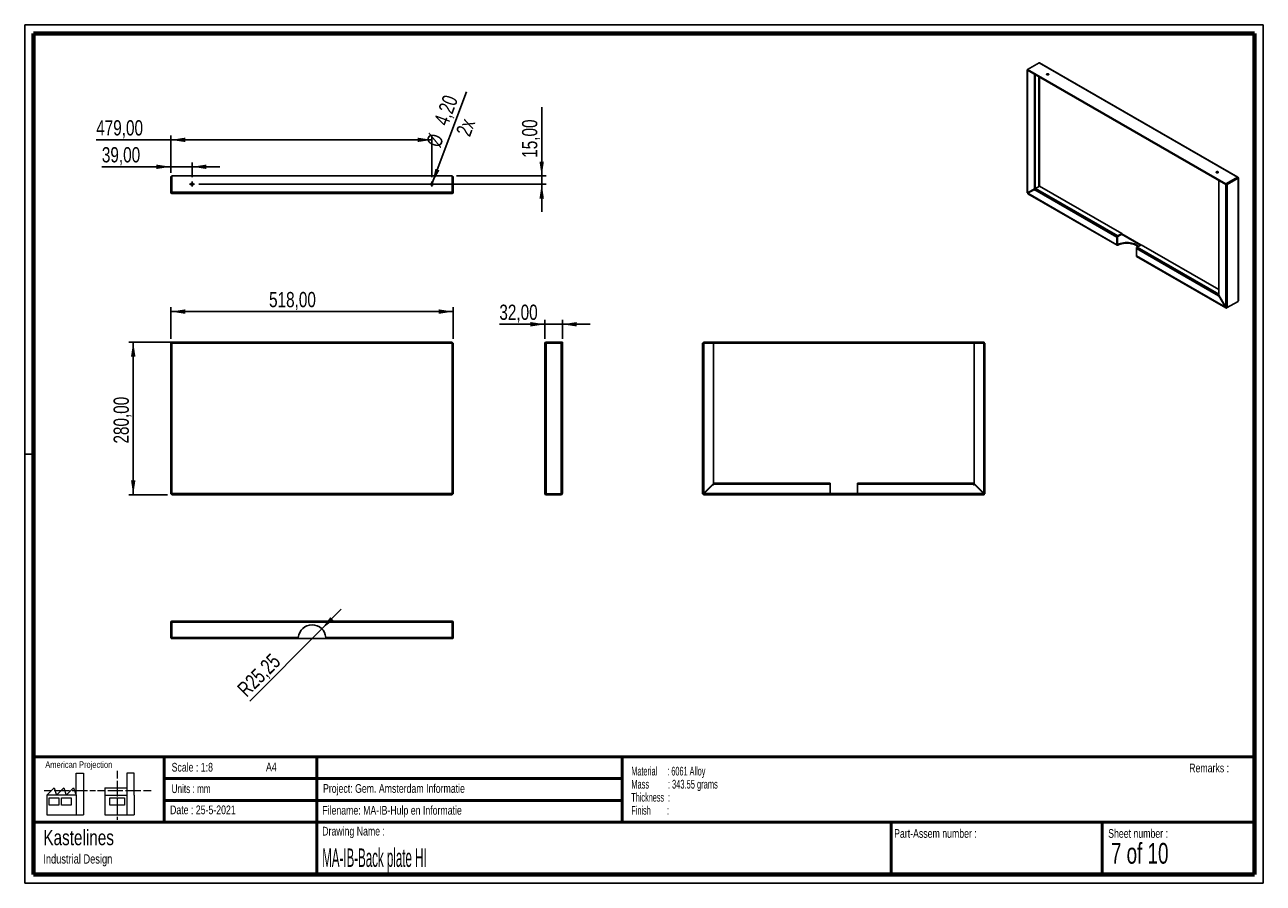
# Paper-space layout 'Sheet6' of a CAD drawing. Header units: millimetres. Extents: x 7 to 291, y 7 to 204.
import ezdxf

# ---------------------------------------------------------------- set-up
doc = ezdxf.new("R2010")
doc.units = ezdxf.units.MM
for name, color, linetype in [('BORDERS', 7, 'Continuous'), ('DRAWING', 7, 'Continuous'), ('TEXT_SHEET_FORMAT', 7, 'Continuous')]:
    doc.layers.add(name, color=color, linetype=linetype)
doc.styles.add('SLDTEXTSTYLE0', font='TXT', dxfattribs={"width": 0.7})
doc.styles.add('SLDTEXTSTYLE1', font='TXT', dxfattribs={"width": 0.75})
doc.styles.add('SLDTEXTSTYLE2', font='TXT', dxfattribs={"width": 0.678571})
doc.styles.add('SLDTEXTSTYLE5', font='TXT', dxfattribs={"width": 0.605})
doc.styles.add('SLDTEXTSTYLE6', font='TXT', dxfattribs={"width": 0.549})
doc.styles.add('SLDTEXTSTYLE7', font='TXT', dxfattribs={"width": 0.467045})
doc.styles.add('SLDTEXTSTYLE8', font='TXT', dxfattribs={"width": 0.562222})
doc.dimstyles.new('SLDDIMSTYLE13', dxfattribs={"dimtxt": 3.5, "dimasz": 3.302, "dimexe": 0, "dimexo": 0.0625, "dimgap": 0.875, "dimtad": 1, "dimlfac": 8, "dimrnd": 1e-09, "dimzin": 12, "dimdsep": 46, "dimtxsty": 'SLDTEXTSTYLE1', "dimsah": 1, "dimcen": 0.09, "dimadec": 0, "dimazin": 3, "dimtfac": 1, "dimtofl": 0, "dimtmove": 0, "dimatfit": 3, "dimfxl": 1, "dimfrac": 2, "dimtolj": 1, "dimtzin": 12, "dimarcsym": 0})
doc.dimstyles.new('SLDDIMSTYLE14', dxfattribs={"dimtxt": 3.5, "dimasz": 3.302, "dimexe": 0, "dimexo": 0.0625, "dimgap": 0.875, "dimtad": 1, "dimlfac": 8, "dimrnd": 1e-09, "dimzin": 12, "dimdsep": 46, "dimtxsty": 'SLDTEXTSTYLE1', "dimsah": 1, "dimcen": 0.09, "dimadec": 0, "dimazin": 3, "dimtfac": 1, "dimtmove": 0, "dimatfit": 0, "dimfxl": 1, "dimfrac": 2, "dimtolj": 1, "dimtzin": 12, "dimarcsym": 0})
doc.dimstyles.new('SLDDIMSTYLE15', dxfattribs={"dimtxt": 3.5, "dimasz": 3.302, "dimexe": 0, "dimexo": 0.0625, "dimgap": 0.875, "dimtad": 1, "dimlfac": 8, "dimrnd": 1e-09, "dimzin": 12, "dimdsep": 46, "dimtxsty": 'SLDTEXTSTYLE1', "dimblk1": 'NONE', "dimsah": 1, "dimcen": 0, "dimadec": 0, "dimazin": 3, "dimtfac": 1, "dimtmove": 0, "dimatfit": 3, "dimldrblk": 'NONE', "dimfxl": 1, "dimfrac": 2, "dimtolj": 1, "dimtzin": 12, "dimarcsym": 0})
doc.dimstyles.new('SLDDIMSTYLE16', dxfattribs={"dimtxt": 3.5, "dimasz": 3.302, "dimexe": 0, "dimexo": 0.0625, "dimgap": 0.875, "dimtad": 1, "dimlfac": 8, "dimrnd": 1e-09, "dimzin": 12, "dimdsep": 46, "dimtxsty": 'SLDTEXTSTYLE1', "dimsah": 1, "dimcen": 0, "dimadec": 0, "dimazin": 3, "dimtfac": 1, "dimtofl": 0, "dimtmove": 1, "dimatfit": 3, "dimfxl": 1, "dimfrac": 2, "dimtolj": 1, "dimtzin": 12, "dimarcsym": 0})

# ---------------------------------------------------------------- blocks, each defined once
blk = doc.blocks.new('SW_NOTE_0_19')
at = {"layer": 'TEXT_SHEET_FORMAT', "color": 0, "char_height": 2, "attachment_point": 1}
for s, insert, style in [('Material     : 6061 Alloy', (0, 2.58), 'SLDTEXTSTYLE5'), ('Mass         : 343.55 grams', (0, -0.42), 'SLDTEXTSTYLE8'), ('Thickness  :', (0, -3.42), 'SLDTEXTSTYLE5'), ('Finish        :', (0, -6.42), 'SLDTEXTSTYLE6')]:
    blk.add_mtext(s, dxfattribs=dict(at, insert=insert, style=style))
blk = doc.blocks.new('SW_NOTE_0_20')
at = {"layer": 'DRAWING', "color": 0, "attachment_point": 1, "style": 'SLDTEXTSTYLE1'}
for s, insert, char_height in [('Kastelines', (0, 4.51), 3.5), ('Industrial Design', (0, -1.09), 2.1167)]:
    blk.add_mtext(s, dxfattribs=dict(at, insert=insert, char_height=char_height))
blk = doc.blocks.new('_D_37')
at = {"layer": 'DRAWING', "color": 7}
for p, q in [((43.68, 130.95), (30.44, 130.95)), ((31.44, 95.95), (31.44, 130.95)), ((39.28, 95.95), (30.44, 95.95))]:
    blk.add_line(p, q, dxfattribs=at)
for points in [[(31.44, 130.95), (30.93, 127.65), (31.95, 127.65)], [(31.44, 95.95), (31.95, 99.25), (30.93, 99.25)]]:
    blk.add_solid(points, dxfattribs=at)
at = {"layer": 'DRAWING', "color": 7, "insert": (26.93, 107.68), "char_height": 3.5, "attachment_point": 1, "rotation": 90, "style": 'SLDTEXTSTYLE1'}
blk.add_mtext('280,00', dxfattribs=at)
blk = doc.blocks.new('_D_38')
at = {"layer": 'DRAWING', "color": 7}
for p, q in [((40.07, 131.74), (40.07, 138.96)), ((40.07, 137.96), (104.82, 137.96)), ((104.82, 131.74), (104.82, 138.96))]:
    blk.add_line(p, q, dxfattribs=at)
for points in [[(40.07, 137.96), (43.37, 137.45), (43.37, 138.47)], [(104.82, 137.96), (101.51, 138.47), (101.51, 137.45)]]:
    blk.add_solid(points, dxfattribs=at)
at = {"layer": 'DRAWING', "color": 7, "insert": (62.59, 142.47), "char_height": 3.5, "attachment_point": 1, "style": 'SLDTEXTSTYLE1'}
blk.add_mtext('518,00', dxfattribs=at)
blk = doc.blocks.new('_D_39')
at = {"layer": 'DRAWING', "color": 7}
for p, q in [((125.85, 135.05), (115.4, 135.05)), ((125.85, 131.7), (125.85, 136.05)), ((125.85, 135.05), (129.85, 135.05)), ((129.85, 131.74), (129.85, 136.05)), ((129.85, 135.05), (136.2, 135.05))]:
    blk.add_line(p, q, dxfattribs=at)
for points in [[(125.85, 135.05), (122.54, 135.56), (122.54, 134.54)], [(129.85, 135.05), (133.15, 134.54), (133.15, 135.56)]]:
    blk.add_solid(points, dxfattribs=at)
at = {"layer": 'DRAWING', "color": 7, "insert": (115.4, 139.56), "char_height": 3.5, "attachment_point": 1, "style": 'SLDTEXTSTYLE1'}
blk.add_mtext('32,00', dxfattribs=at)
blk = doc.blocks.new('_D_40')
at = {"layer": 'DRAWING', "color": 7}
for p, q in [((40.07, 171.19), (24.25, 171.19)), ((40.07, 169.83), (40.07, 172.19)), ((44.94, 171.19), (40.07, 171.19)), ((44.94, 168.78), (44.94, 172.19)), ((44.94, 171.19), (51.29, 171.19))]:
    blk.add_line(p, q, dxfattribs=at)
for points in [[(40.07, 171.19), (36.76, 171.7), (36.76, 170.68)], [(44.94, 171.19), (48.24, 170.68), (48.24, 171.7)]]:
    blk.add_solid(points, dxfattribs=at)
at = {"layer": 'DRAWING', "color": 7, "insert": (24.25, 175.7), "char_height": 3.5, "attachment_point": 1, "style": 'SLDTEXTSTYLE1'}
blk.add_mtext('39,00', dxfattribs=at)
blk = doc.blocks.new('_D_41')
at = {"layer": 'DRAWING', "color": 7}
for p, q in [((40.07, 177.37), (22.95, 177.37)), ((40.07, 169.83), (40.07, 178.37)), ((40.07, 177.37), (99.94, 177.37)), ((99.94, 168.78), (99.94, 178.37))]:
    blk.add_line(p, q, dxfattribs=at)
for points in [[(40.07, 177.37), (43.37, 176.86), (43.37, 177.88)], [(99.94, 177.37), (96.64, 177.88), (96.64, 176.86)]]:
    blk.add_solid(points, dxfattribs=at)
at = {"layer": 'DRAWING', "color": 7, "insert": (22.95, 181.88), "char_height": 3.5, "attachment_point": 1, "style": 'SLDTEXTSTYLE1'}
blk.add_mtext('479,00', dxfattribs=at)
blk = doc.blocks.new('_D_42')
at = {"layer": 'DRAWING', "color": 7}
for p, q in [((125.11, 169.08), (125.11, 184.9)), ((105.61, 169.08), (126.11, 169.08)), ((125.11, 167.21), (125.11, 169.08)), ((46.52, 167.21), (126.11, 167.21)), ((125.11, 167.21), (125.11, 160.86))]:
    blk.add_line(p, q, dxfattribs=at)
for points in [[(125.11, 169.08), (125.62, 172.39), (124.6, 172.39)], [(125.11, 167.21), (124.6, 163.91), (125.62, 163.91)]]:
    blk.add_solid(points, dxfattribs=at)
at = {"layer": 'DRAWING', "color": 7, "insert": (120.6, 173.26), "char_height": 3.5, "attachment_point": 1, "rotation": 90, "style": 'SLDTEXTSTYLE1'}
blk.add_mtext('15,00', dxfattribs=at)
blk = doc.blocks.new('_D_43')
at = {"layer": 'DRAWING', "color": 7}
for q in [(107.87, 188.39), (99.85, 166.96)]:
    blk.add_line((100.03, 167.45), q, dxfattribs=at)
blk.add_solid([(100.03, 167.45), (101.67, 170.37), (100.72, 170.72)], dxfattribs=at)
at = {"layer": 'DRAWING', "color": 7, "char_height": 3.5, "attachment_point": 1, "rotation": 69.4815, "style": 'SLDTEXTSTYLE1'}
for s, insert in [('4,20', (100.3, 181.57)), ('2x', (105.36, 179.11)), ('%%c', (98.5, 176.6))]:
    blk.add_mtext(s, dxfattribs=dict(at, insert=insert))
blk = doc.blocks.new('_None')
blk = doc.blocks.new('SW_CENTERMARKSYMBOL_21')
at = {"layer": 'DRAWING', "color": 0}
for p, q in [((-0.3125, 0), (-0.575, 0)), ((0, 0), (-0.3125, 0)), ((0, 0.3125), (0, 0.575)), ((0, 0), (0, 0.3125)), ((0, 0), (0, -0.3125)), ((0, 0), (0.3125, 0)), ((0.3125, 0), (0.575, 0)), ((0, -0.3125), (0, -0.575))]:
    blk.add_line(p, q, dxfattribs=at)
blk = doc.blocks.new('SW_CENTERMARKSYMBOL_22')
at = {"layer": 'DRAWING', "color": 0}
for p, q in [((-0.3125, 0), (-0.575, 0)), ((0, 0), (-0.3125, 0)), ((0, 0.3125), (0, 0.575)), ((0, 0), (0, 0.3125)), ((0, 0), (0, -0.3125)), ((0, 0), (0.3125, 0)), ((0.3125, 0), (0.575, 0)), ((0, -0.3125), (0, -0.575))]:
    blk.add_line(p, q, dxfattribs=at)
blk = doc.blocks.new('_D_44')
at = {"layer": 'DRAWING', "color": 7}
for q in [(79.15, 69.66), (58.19, 48.6)]:
    blk.add_line((74.67, 65.16), q, dxfattribs=at)
blk.add_solid([(74.67, 65.16), (77.36, 67.14), (76.64, 67.86)], dxfattribs=at)
at = {"layer": 'DRAWING', "color": 7, "insert": (55, 51.79), "char_height": 3.5, "attachment_point": 1, "rotation": 45, "style": 'SLDTEXTSTYLE1'}
blk.add_mtext('R25,25', dxfattribs=at)

psp = doc.layouts.new('Sheet6')

# ---------------------------------------------------------------- linework, layer by layer
at = {"color": 7, "linetype": 'Continuous', "lineweight": 25}
for p, q in [((236.4673, 193.4474), (236.4673, 165.2634)), ((236.512, 193.533), (239.1636, 195.0638)), ((236.512, 193.533), (236.512, 193.3799)), ((236.512, 193.533), (282.0007, 167.2729)), ((236.512, 193.3799), (282.0007, 167.1198)), ((236.5562, 193.3544), (236.5405, 193.3454)), ((236.5405, 165.2139), (236.5405, 193.3454)), ((238.1315, 192.4269), (236.5405, 193.3454)), ((239.1636, 195.0638), (284.6524, 168.8037)), ((284.769, 168.8209), (239.297, 195.0713)), ((238.1315, 192.4269), (238.1472, 192.436)), ((238.1315, 166.1327), (238.1315, 192.4269)), ((238.2641, 166.2092), (238.2641, 192.3684)), ((239.148, 166.6772), (239.148, 191.8582)), ((239.2364, 166.7282), (239.2364, 191.8072)), ((40.2542, 168.8334), (40.0667, 168.8334)), ((40.0667, 168.8334), (40.0667, 165.3334)), ((40.2542, 168.8334), (40.2542, 165.3334)), ((104.6071, 169.0834), (40.2763, 169.0834)), ((40.2763, 165.3334), (40.2763, 169.0834)), ((104.6071, 169.0834), (104.6071, 165.3334)), ((104.6292, 168.8334), (104.8167, 168.8334)), ((104.6292, 165.3334), (104.6292, 168.8334)), ((104.8167, 165.3334), (104.8167, 168.8334)), ((280.3812, 168.0367), (280.3968, 168.0458)), ((280.3812, 168.0367), (280.3812, 141.7425)), ((281.9721, 167.1183), (280.3812, 168.0367)), ((284.6524, 168.8037), (282.0007, 167.2729)), ((284.6524, 168.6506), (282.0007, 167.1198)), ((282.1931, 167.1948), (284.668, 168.6235)), ((282.3257, 167.1183), (284.8006, 168.547)), ((284.6524, 168.8037), (284.6524, 168.6506)), ((284.6524, 168.6506), (284.668, 168.6416)), ((284.8006, 168.7181), (284.668, 168.6416)), ((284.668, 168.6416), (284.668, 168.6235)), ((284.8006, 168.547), (284.668, 168.6235)), ((284.8006, 168.547), (284.8006, 140.3104)), ((284.8738, 140.4221), (284.8738, 168.6394)), ((40.0667, 165.3334), (40.2542, 165.3334)), ((104.6071, 165.3334), (40.2763, 165.3334)), ((104.5667, 165.0834), (40.3167, 165.0834)), ((104.8167, 165.3334), (104.6292, 165.3334)), ((238.1315, 166.1327), (236.5405, 165.2139)), ((236.5405, 165.2139), (236.6731, 165.2905)), ((236.603, 165.1057), (238.1277, 165.9861)), ((257.0245, 153.3166), (236.603, 165.1057)), ((236.6093, 165.0175), (257.077, 153.2018)), ((236.6731, 165.2363), (236.6501, 165.2496)), ((238.2641, 166.2092), (236.6731, 165.2905)), ((236.6731, 165.2363), (238.3107, 166.1817)), ((236.6731, 165.2363), (236.6731, 165.2905)), ((238.2567, 166.1144), (236.6887, 165.2093)), ((236.7356, 165.1822), (236.6887, 165.2093)), ((236.6887, 165.2093), (236.6887, 165.1827)), ((238.2177, 166.0381), (238.1277, 165.9861)), ((238.1277, 165.9861), (238.1277, 165.8841)), ((238.194, 165.9223), (238.1277, 165.8841)), ((238.2641, 166.2092), (238.1315, 166.1327)), ((257.0245, 155.0517), (238.194, 165.9224)), ((238.194, 165.8458), (238.194, 165.9224)), ((238.3708, 166.2285), (239.2989, 166.7643)), ((238.3708, 166.2285), (257.2013, 155.3579)), ((239.2989, 166.7643), (258.1294, 155.8937)), ((281.9878, 167.1273), (281.9721, 167.1183)), ((281.9721, 167.1183), (281.9721, 138.9868)), ((282.0007, 167.2729), (282.0007, 167.1198)), ((282.1931, 167.1948), (282.3257, 167.1183)), ((282.3257, 167.1183), (282.3257, 138.8816)), ((257.1571, 155.1283), (257.0245, 155.0517)), ((257.0245, 153.3166), (257.0245, 155.0517)), ((257.0245, 153.3166), (257.1571, 153.3931)), ((257.1571, 153.3931), (257.1571, 155.1283)), ((257.2083, 153.3636), (257.1571, 153.3931)), ((258.1294, 155.8937), (257.2013, 155.3579)), ((258.1294, 155.7406), (257.2013, 155.2048)), ((257.2013, 155.2048), (257.2013, 155.3579)), ((257.2083, 153.3636), (257.2083, 153.2105)), ((262.4159, 153.2147), (258.0849, 155.7149)), ((258.1294, 155.8937), (258.1294, 155.7406)), ((262.5043, 153.2657), (258.1294, 155.7913)), ((261.4881, 152.4749), (261.4881, 150.7398)), ((280.3187, 141.6043), (261.4881, 152.4749)), ((281.9096, 138.9507), (261.4881, 150.7398)), ((261.5393, 150.6257), (282.007, 138.81)), ((261.6649, 152.7811), (262.593, 153.3169)), ((280.3812, 141.9765), (261.6649, 152.7811)), ((262.593, 153.3169), (280.3812, 143.048)), ((280.4254, 141.6659), (280.3187, 141.6043)), ((280.3187, 141.6043), (280.3187, 141.5278)), ((280.3849, 141.566), (280.3187, 141.5278)), ((281.9721, 138.9868), (280.3812, 141.7425)), ((280.4475, 141.6277), (280.3849, 141.5916)), ((280.3849, 141.5916), (281.9096, 138.9507)), ((280.3849, 141.4895), (280.3849, 141.5916)), ((282.1775, 138.7961), (284.6524, 140.2248)), ((284.8006, 140.3104), (282.3257, 138.8816)), ((284.6524, 140.2248), (284.6524, 140.2248)), ((281.9096, 138.9507), (281.9722, 138.9868)), ((282.1775, 138.8854), (282.1775, 138.7961)), ((40.0667, 130.7399), (40.0667, 96.1591)), ((40.0667, 130.7399), (40.3167, 130.6995)), ((40.0667, 130.7399), (40.2542, 130.7399)), ((40.2542, 130.7399), (40.3167, 130.6995)), ((40.2906, 130.7399), (40.2542, 130.7399)), ((40.3167, 130.6995), (40.2763, 130.9495)), ((104.6071, 130.9495), (40.2763, 130.9495)), ((40.2763, 130.9495), (40.2763, 130.762)), ((40.3167, 130.6995), (40.2763, 130.762)), ((104.5667, 130.6995), (40.3167, 130.6995)), ((40.3167, 130.6995), (40.3167, 96.1995)), ((104.6071, 130.9495), (104.5667, 130.6995)), ((104.6071, 130.762), (104.5667, 130.6995)), ((104.5667, 130.6995), (104.6292, 130.7399)), ((104.5667, 130.6995), (104.8167, 130.7399)), ((104.5667, 96.1995), (104.5667, 130.6995)), ((104.6292, 130.7399), (104.5928, 130.7399)), ((104.6071, 130.9495), (104.6071, 130.762)), ((104.8167, 130.7399), (104.6292, 130.7399)), ((104.8167, 96.1591), (104.8167, 130.7399)), ((125.8468, 96.1995), (125.8468, 130.6995)), ((126.0968, 130.9495), (126.0968, 130.762)), ((129.8468, 130.9495), (126.0968, 130.9495)), ((129.8468, 130.762), (126.0968, 130.762)), ((126.0968, 96.1591), (126.0968, 130.7399)), ((126.0968, 130.7399), (129.5968, 130.7399)), ((129.5968, 130.7399), (129.8468, 130.7399)), ((129.5968, 96.1591), (129.5968, 130.7399)), ((129.8468, 130.9495), (129.8468, 130.762)), ((129.8468, 96.2879), (129.8468, 130.7399)), ((162.004, 130.7399), (162.254, 130.7399)), ((162.004, 96.1591), (162.004, 130.7399)), ((162.2136, 130.9495), (162.2136, 130.762)), ((162.2136, 130.9495), (226.5444, 130.9495)), ((162.2136, 130.762), (226.5444, 130.762)), ((162.2136, 130.762), (162.2279, 130.7399)), ((162.254, 96.2879), (162.254, 130.7399)), ((164.504, 130.7399), (162.254, 130.7399)), ((164.504, 98.5379), (164.504, 130.7399)), ((164.504, 130.6995), (224.254, 130.6995)), ((224.254, 130.7399), (224.254, 98.5379)), ((226.504, 130.7399), (224.254, 130.7399)), ((226.504, 130.7399), (226.504, 96.2879)), ((226.504, 130.7399), (226.754, 130.7399)), ((226.5302, 130.7399), (226.5444, 130.762)), ((226.5444, 130.9495), (226.5444, 130.762)), ((226.754, 130.7399), (226.754, 96.1591)), ((164.504, 98.5379), (162.254, 96.2879)), ((162.3424, 96.1995), (164.4987, 98.3558)), ((164.4987, 98.3558), (164.4987, 98.2308)), ((164.5924, 98.3245), (164.5924, 98.5745)), ((164.5924, 98.5745), (191.2228, 98.5745)), ((164.5924, 98.2308), (164.5924, 98.3245)), ((191.2228, 98.3245), (164.5924, 98.3245)), ((191.2228, 98.5745), (191.2228, 98.3245)), ((191.2228, 96.1995), (191.2228, 98.3245)), ((197.5353, 98.3245), (197.5353, 98.5745)), ((224.1656, 98.5745), (197.5353, 98.5745)), ((197.5353, 98.3245), (197.5353, 96.1995)), ((224.1656, 98.3245), (197.5353, 98.3245)), ((224.1656, 98.5745), (224.1656, 98.3245)), ((224.1656, 98.3245), (224.1656, 98.2308)), ((226.504, 96.2879), (224.254, 98.5379)), ((224.2594, 98.3558), (226.4156, 96.1995)), ((224.2594, 98.2308), (224.2594, 98.3558)), ((40.3167, 96.1995), (40.0667, 96.1591)), ((40.0667, 96.1591), (40.2542, 96.1591)), ((40.3167, 96.1995), (40.2542, 96.1591)), ((40.2763, 96.137), (40.3167, 96.1995)), ((40.2763, 95.9495), (40.3167, 96.1995)), ((40.2763, 95.9495), (40.2763, 96.137)), ((40.2763, 95.9495), (104.6071, 95.9495)), ((40.3167, 96.1995), (104.5667, 96.1995)), ((104.5667, 96.1995), (104.6071, 96.137)), ((104.5667, 96.1995), (104.6071, 95.9495)), ((104.6292, 96.1591), (104.5667, 96.1995)), ((104.8167, 96.1591), (104.5667, 96.1995)), ((104.6071, 95.9495), (104.6071, 96.137)), ((104.8167, 96.1591), (104.6292, 96.1591)), ((129.5968, 96.1591), (126.0968, 96.1591)), ((126.0968, 95.9495), (126.0968, 96.137)), ((126.0968, 96.137), (129.5968, 96.137)), ((126.0968, 95.9495), (129.5968, 95.9495)), ((129.5968, 96.137), (129.5968, 95.9495)), ((129.8468, 96.1995), (129.715, 96.1995)), ((129.8468, 96.1995), (129.8468, 96.2879)), ((162.1915, 96.1591), (162.004, 96.1591)), ((162.1915, 96.1591), (162.254, 96.1995)), ((162.254, 96.1995), (162.2136, 96.137)), ((162.2136, 96.137), (162.2136, 95.9495)), ((191.2327, 95.9495), (162.2136, 95.9495)), ((162.254, 96.1995), (162.254, 96.2879)), ((162.3424, 96.1995), (162.254, 96.1995)), ((191.2228, 96.1995), (162.3424, 96.1995)), ((197.5353, 96.1995), (191.2228, 96.1995)), ((191.2327, 96.137), (191.2327, 95.9495)), ((197.5254, 96.137), (191.2327, 96.137)), ((197.5254, 95.9495), (191.2327, 95.9495)), ((197.5254, 96.137), (197.5254, 95.9495)), ((226.5444, 95.9495), (197.5254, 95.9495)), ((226.4156, 96.1995), (197.5353, 96.1995)), ((226.504, 96.1995), (226.4156, 96.1995)), ((226.504, 96.2879), (226.504, 96.1995)), ((226.504, 96.1995), (226.5665, 96.1591)), ((226.5444, 96.137), (226.504, 96.1995)), ((226.5444, 96.137), (226.5444, 95.9495)), ((226.5665, 96.1591), (226.754, 96.1591)), ((40.0667, 66.6803), (40.2542, 66.6803)), ((40.0667, 66.6803), (40.0667, 63.1803)), ((40.2542, 66.6803), (40.2542, 63.1803)), ((40.2763, 63.1803), (40.2763, 66.6803)), ((40.2763, 66.6803), (104.6071, 66.6803)), ((40.3167, 66.9303), (104.5667, 66.9303)), ((104.6071, 66.6803), (104.6071, 63.1803)), ((104.8167, 66.6803), (104.6292, 66.6803)), ((104.6292, 63.1803), (104.6292, 66.6803)), ((104.8167, 63.1803), (104.8167, 66.6803)), ((40.2542, 63.1803), (40.0667, 63.1803)), ((40.2763, 63.1803), (69.2954, 63.1803)), ((40.3167, 62.9303), (40.2763, 62.9303)), ((40.3167, 62.9303), (40.3167, 63.062)), ((40.3167, 62.9303), (40.4051, 62.9303)), ((40.4051, 62.9303), (69.2854, 62.9303)), ((75.5979, 62.9303), (69.2854, 62.9303)), ((75.588, 63.1803), (104.6071, 63.1803)), ((75.5979, 62.9303), (104.4783, 62.9303)), ((104.4783, 62.9303), (104.5667, 62.9303)), ((104.5667, 62.9303), (104.5667, 63.0623)), ((104.6071, 62.9303), (104.5667, 62.9303)), ((104.6292, 63.1803), (104.8167, 63.1803))]:
    psp.add_line(p, q, dxfattribs=at)
at = {"color": 7, "linetype": 'Continuous', "lineweight": 25, "flags": 128}
for points in [[(236.512, 193.5298), (236.5094, 193.5276), (236.4863, 193.5027), (236.4721, 193.4756), (236.4673, 193.4474), (236.4721, 193.4193), (236.4863, 193.3922), (236.5094, 193.3673), (236.5405, 193.3454)], [(240.9511, 192.2868), (241.0363, 192.254), (241.1367, 192.2424), (241.2372, 192.254), (241.3223, 192.2868), (241.3792, 192.336), (241.3992, 192.394), (241.3792, 192.452), (241.3223, 192.5011), (241.2372, 192.534), (241.1367, 192.5455), (241.0363, 192.534), (240.9511, 192.5011), (240.8942, 192.452), (240.8742, 192.394), (240.8942, 192.336), (240.9511, 192.2868)], [(280.2132, 170.0499), (280.1281, 170.0828), (280.0276, 170.0943), (279.9271, 170.0828), (279.842, 170.0499), (279.7851, 170.0007), (279.7651, 169.9428), (279.7851, 169.8848), (279.842, 169.8356), (279.9271, 169.8028), (280.0276, 169.7912), (280.1281, 169.8028), (280.2132, 169.8356), (280.2701, 169.8848), (280.2901, 169.9428), (280.2701, 170.0007), (280.2132, 170.0499)], [(238.1277, 165.8841), (238.1303, 165.868), (238.1374, 165.8514), (238.1482, 165.8369), (238.1609, 165.8267), (238.1736, 165.8223), (238.1843, 165.8243), (238.1915, 165.8326), (238.194, 165.8458)], [(261.9375, 152.9385), (261.8498, 153.0156), (261.6172, 153.1864), (261.3511, 153.3401), (261.0552, 153.4743), (260.7337, 153.5873), (260.3911, 153.6774), (260.0325, 153.7433), (259.6628, 153.784), (259.2873, 153.7991), (258.9114, 153.7883), (258.5404, 153.7517), (258.1796, 153.6899), (257.8341, 153.6037), (257.5088, 153.4944), (257.2083, 153.3636)], [(261.8317, 152.8774), (261.6172, 153.0333), (261.3511, 153.187), (261.0552, 153.3212), (260.7337, 153.4342), (260.3911, 153.5243), (260.0325, 153.5902), (259.6628, 153.6309), (259.2873, 153.646), (258.9114, 153.6352), (258.5404, 153.5986), (258.1796, 153.5368), (257.8341, 153.4506), (257.5088, 153.3413), (257.2083, 153.2105)], [(280.3187, 141.5278), (280.3212, 141.5117), (280.3284, 141.4951), (280.3391, 141.4806), (280.3518, 141.4704), (280.3645, 141.466), (280.3752, 141.468), (280.3824, 141.4763), (280.3849, 141.4895)]]:
    psp.add_lwpolyline(points, dxfattribs=at)
at = {"color": 7, "linetype": 'Continuous', "lineweight": 25}
for centre in [(44.9417, 167.2084), (99.9417, 167.2084)]:
    psp.add_circle(centre, 0.2625, dxfattribs=at)
for centre, radius, start, end in [((241.1367, 192.0423), 0.3564, 50.530051, 129.469949), ((40.3167, 168.8334), 0.25, 99.300455, 180), ((40.3167, 168.8334), 0.0625, 130.274224, 180), ((104.5667, 168.8334), 0.25, 360, 80.699545), ((104.5667, 168.8334), 0.0625, 360, 49.725776), ((280.0276, 169.5911), 0.3564, 50.530051, 129.469949), ((40.3167, 165.3334), 0.25, 180, 270), ((40.3167, 165.3334), 0.0625, 180, 230.635108), ((104.5667, 165.3334), 0.25, 270, 360), ((104.5667, 165.3334), 0.0625, 309.364892, 360), ((238.5778, 165.9049), 0.3842, 122.605478, 177.394522), ((282.1489, 167.4595), 0.3843, 242.609672, 297.390328), ((282.1486, 167.2809), 0.0969, 252.562062, 297.316333), ((257.4083, 155.0343), 0.3842, 122.605478, 177.394522), ((257.2531, 155.1239), 0.0961, 122.605478, 177.394522), ((261.872, 152.4575), 0.3842, 122.605478, 177.394522), ((280.6883, 141.59), 0.3699, 146.128552, 177.778793), ((126.0968, 130.6995), 0.25, 90, 180), ((126.0968, 130.6995), 0.0625, 90, 140.635108), ((164.5456, 98.2308), 0.0469, 180, 0), ((224.2125, 98.2308), 0.0469, 180, 0), ((126.0968, 96.1995), 0.25, 180, 270), ((126.0968, 96.1995), 0.0625, 219.364892, 270), ((40.3167, 66.6803), 0.25, 90, 180), ((40.3167, 66.6803), 0.0625, 129.364892, 180), ((72.4417, 62.9303), 3.1562, 4.543038, 175.456962), ((104.5667, 66.6803), 0.25, 0, 90), ((104.5667, 66.6803), 0.0625, 0, 50.635108)]:
    psp.add_arc(centre, radius, start, end, dxfattribs=at)
for centre, major_axis, ratio, start_param, end_param in [((239.1922, 194.8432), (0.0882, 0.236), 0.66035732, 6.17302891, 6.95834581), ((284.6238, 168.6161), (0.151, 0.201), 0.47866044, 5.55577573, 7.12657206), ((284.6238, 168.6161), (0.0521, 0.0419), 0.17840248, 5.56670171, 7.13749804), ((284.6238, 168.6161), (0.0624, 0.0242), 0.17826878, 5.42884677, 6.99964309), ((284.6238, 168.6161), (0.2496, 0.0303), 0.47855338, 5.43973809, 7.01053441), ((40.3167, 165.3334), (0, 0.25), 0.16161165, 1.57079633, 3.14159265), ((104.5667, 165.3334), (0, 0.25), 0.16161165, 3.14159265, 4.71238898), ((284.6238, 140.4454), (0.2485, -0.0416), 0.66028173, 5.60791091, 6.39330907), ((126.0968, 130.6995), (0.25, 0), 0.16161165, 1.57079633, 3.14159265), ((126.0968, 96.1995), (0.25, 0), 0.16161165, 3.14159265, 4.71238898), ((40.3167, 66.6803), (0, 0.25), 0.16161165, 0, 1.57079633), ((104.5667, 66.6803), (0, 0.25), 0.16161165, 4.71238898, 6.28318531)]:
    psp.add_ellipse(centre, major_axis=major_axis, ratio=ratio, start_param=start_param, end_param=end_param, dxfattribs=at)
for points, knots in [([(236.5405, 165.2139), (236.5218, 165.2195), (236.4849, 165.2305), (236.4641, 165.2511), (236.4689, 165.2617), (236.4696, 165.2633)], [0, 0, 0, 0, 0.46707963, 0.91957852, 1, 1, 1, 1]), ([(236.6097, 165.0183), (236.6072, 165.0197), (236.6006, 165.0233), (236.5948, 165.0367), (236.5925, 165.0568), (236.5951, 165.0771), (236.5993, 165.094), (236.6018, 165.1018), (236.603, 165.1057)], [0, 0, 0, 0, 0.14214664, 0.37141528, 0.59422288, 0.82349139, 0.91155443, 1, 1, 1, 1]), ([(236.6731, 165.2905), (236.6673, 165.285), (236.6627, 165.2803), (236.6565, 165.2715), (236.6548, 165.2674), (236.6548, 165.2554), (236.6614, 165.2473), (236.6731, 165.2363)], [0, 0, 0, 0, 0.25, 0.25, 0.5, 0.5, 1, 1, 1, 1]), ([(236.6887, 165.1827), (236.6874, 165.1742), (236.6848, 165.1573), (236.6861, 165.1536), (236.6868, 165.1517)], [0, 0, 0, 0, 0.50007852, 1, 1, 1, 1]), ([(236.6887, 165.2093), (236.6906, 165.2015), (236.6923, 165.1952), (236.6968, 165.1854), (236.6995, 165.1819), (236.71, 165.1759), (236.7203, 165.1776), (236.7356, 165.1822)], [0, 0, 0, 0, 0.25, 0.25, 0.5, 0.5, 1, 1, 1, 1]), ([(257.1571, 153.3931), (257.1571, 153.3795), (257.1619, 153.3691), (257.18, 153.3589), (257.1935, 153.3591), (257.2083, 153.3636)], [0, 0, 0, 0, 0.5, 0.5, 1, 1, 1, 1]), ([(257.0245, 153.3166), (257.0245, 153.2896), (257.029, 153.2662), (257.0424, 153.2365), (257.0479, 153.2278), (257.0609, 153.2129), (257.0685, 153.2067), (257.0852, 153.197), (257.0944, 153.1935), (257.1143, 153.1894), (257.1251, 153.1887), (257.1586, 153.1909), (257.1832, 153.1981), (257.2083, 153.2105)], [0, 0, 0, 0, 0.25, 0.25, 0.375, 0.375, 0.5, 0.5, 0.625, 0.625, 0.75, 0.75, 1, 1, 1, 1]), ([(261.5404, 150.6274), (261.5295, 150.635), (261.5055, 150.6517), (261.4903, 150.6954), (261.4887, 150.7287), (261.4881, 150.7398)], [0, 0, 0, 0, 0.356329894, 0.784955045, 1, 1, 1, 1]), ([(281.9096, 138.9507), (281.9173, 138.9193), (281.9293, 138.8914), (281.9541, 138.8552), (281.9633, 138.8445), (281.9836, 138.8253), (281.9949, 138.8169), (282.0189, 138.8031), (282.0315, 138.7976), (282.0583, 138.7895), (282.0725, 138.7868), (282.1158, 138.7834), (282.1465, 138.787), (282.1775, 138.7961)], [0, 0, 0, 0, 0.25, 0.25, 0.375, 0.375, 0.5, 0.5, 0.625, 0.625, 0.75, 0.75, 1, 1, 1, 1]), ([(282.3257, 138.8816), (282.3024, 138.877), (282.275, 138.8751), (282.2295, 138.8774), (282.2139, 138.879), (282.1819, 138.8841), (282.1654, 138.8875), (282.1326, 138.8963), (282.1164, 138.9016), (282.0844, 138.914), (282.0685, 138.9212), (282.0232, 138.9451), (281.9955, 138.9645), (281.9721, 138.9868)], [0, 0, 0, 0, 0.25, 0.25, 0.375, 0.375, 0.5, 0.5, 0.625, 0.625, 0.75, 0.75, 1, 1, 1, 1]), ([(129.8468, 96.2879), (129.8468, 96.2771), (129.8403, 96.2665), (129.8215, 96.2504), (129.8138, 96.245), (129.7957, 96.2343), (129.7852, 96.2289), (129.762, 96.2182), (129.7494, 96.2129), (129.7223, 96.2022), (129.7076, 96.1967), (129.6624, 96.1807), (129.6298, 96.17), (129.5968, 96.1591)], [0, 0, 0, 0, 0.25, 0.25, 0.375, 0.375, 0.5, 0.5, 0.625, 0.625, 0.75, 0.75, 1, 1, 1, 1]), ([(129.5968, 95.9495), (129.6298, 95.9495), (129.662, 95.956), (129.7076, 95.9748), (129.7219, 95.9825), (129.7491, 96.0006), (129.7619, 96.0111), (129.7851, 96.0343), (129.7954, 96.0469), (129.8136, 96.074), (129.8214, 96.0887), (129.8402, 96.1339), (129.8468, 96.1665), (129.8468, 96.1995)], [0, 0, 0, 0, 0.25, 0.25, 0.375, 0.375, 0.5, 0.5, 0.625, 0.625, 0.75, 0.75, 1, 1, 1, 1]), ([(162.254, 96.2879), (162.221, 96.2771), (162.1888, 96.2665), (162.1432, 96.2504), (162.1289, 96.245), (162.1018, 96.2343), (162.0889, 96.2289), (162.0657, 96.2182), (162.0554, 96.2129), (162.0372, 96.2022), (162.0294, 96.1967), (162.0106, 96.1807), (162.004, 96.17), (162.004, 96.1591)], [0, 0, 0, 0, 0.25, 0.25, 0.375, 0.375, 0.5, 0.5, 0.625, 0.625, 0.75, 0.75, 1, 1, 1, 1]), ([(162.254, 96.2879), (162.2458, 96.2771), (162.2377, 96.2665), (162.2226, 96.2451), (162.2156, 96.2342), (162.1983, 96.2022), (162.1915, 96.1808), (162.1915, 96.1591)], [0, 0, 0, 0, 0.25, 0.25, 0.5, 0.5, 1, 1, 1, 1]), ([(162.2136, 95.9495), (162.2245, 95.9495), (162.235, 95.956), (162.2512, 95.9748), (162.2565, 95.9825), (162.2672, 96.0006), (162.2726, 96.0111), (162.2834, 96.0343), (162.2887, 96.0469), (162.2994, 96.074), (162.3048, 96.0887), (162.3209, 96.1339), (162.3316, 96.1665), (162.3424, 96.1995)], [0, 0, 0, 0, 0.25, 0.25, 0.375, 0.375, 0.5, 0.5, 0.625, 0.625, 0.75, 0.75, 1, 1, 1, 1]), ([(162.2136, 96.137), (162.2245, 96.137), (162.2351, 96.1387), (162.2565, 96.1449), (162.2673, 96.1496), (162.2993, 96.1668), (162.3208, 96.183), (162.3424, 96.1995)], [0, 0, 0, 0, 0.25, 0.25, 0.5, 0.5, 1, 1, 1, 1]), ([(191.2228, 96.1995), (191.2228, 96.1665), (191.2228, 96.1347), (191.2229, 96.0888), (191.2229, 96.0744), (191.2232, 96.0473), (191.2234, 96.0344), (191.2239, 96.0112), (191.2243, 96.0009), (191.2252, 95.9827), (191.2258, 95.9749), (191.228, 95.9561), (191.2301, 95.9495), (191.2327, 95.9495)], [0, 0, 0, 0, 0.25, 0.25, 0.375, 0.375, 0.5, 0.5, 0.625, 0.625, 0.75, 0.75, 1, 1, 1, 1]), ([(191.2228, 96.1874), (191.2228, 96.1845), (191.2228, 96.1783), (191.2229, 96.1692), (191.2232, 96.1604), (191.2238, 96.1527), (191.2248, 96.1465), (191.2264, 96.1417), (191.2283, 96.1388), (191.2304, 96.1373), (191.2319, 96.1371), (191.2327, 96.137)], [0, 0, 0, 0, 0.10126333, 0.2207569, 0.34374215, 0.4626742, 0.58516645, 0.70218079, 0.82260206, 0.91065043, 1, 1, 1, 1]), ([(197.5254, 95.9495), (197.528, 95.9495), (197.53, 95.9558), (197.5322, 95.9747), (197.5328, 95.9824), (197.5338, 96.0004), (197.5342, 96.0109), (197.5347, 96.0341), (197.5349, 96.0467), (197.5351, 96.0738), (197.5352, 96.0885), (197.5353, 96.1337), (197.5353, 96.1665), (197.5353, 96.1995)], [0, 0, 0, 0, 0.25, 0.25, 0.375, 0.375, 0.5, 0.5, 0.625, 0.625, 0.75, 0.75, 1, 1, 1, 1]), ([(197.5254, 96.137), (197.5273, 96.1377), (197.5312, 96.1389), (197.5341, 96.1492), (197.5352, 96.1646), (197.5353, 96.1783), (197.5353, 96.1862), (197.5353, 96.1873)], [0, 0, 0, 0, 0.24295756, 0.48627028, 0.722953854, 0.961539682, 1, 1, 1, 1]), ([(226.4156, 96.1995), (226.4265, 96.1665), (226.437, 96.1343), (226.4532, 96.0887), (226.4585, 96.0744), (226.4692, 96.0473), (226.4746, 96.0344), (226.4854, 96.0112), (226.4907, 96.0009), (226.5014, 95.9827), (226.5068, 95.9749), (226.5229, 95.9561), (226.5336, 95.9495), (226.5444, 95.9495)], [0, 0, 0, 0, 0.25, 0.25, 0.375, 0.375, 0.5, 0.5, 0.625, 0.625, 0.75, 0.75, 1, 1, 1, 1]), ([(226.4156, 96.1995), (226.4265, 96.1913), (226.4371, 96.1832), (226.4585, 96.1681), (226.4693, 96.1611), (226.5014, 96.1438), (226.5228, 96.137), (226.5444, 96.137)], [0, 0, 0, 0, 0.25, 0.25, 0.5, 0.5, 1, 1, 1, 1]), ([(226.754, 96.1591), (226.754, 96.17), (226.7476, 96.1805), (226.7287, 96.1967), (226.721, 96.202), (226.703, 96.2127), (226.6924, 96.2181), (226.6693, 96.2289), (226.6567, 96.2342), (226.6296, 96.2449), (226.6149, 96.2503), (226.5697, 96.2664), (226.5371, 96.2771), (226.504, 96.2879)], [0, 0, 0, 0, 0.25, 0.25, 0.375, 0.375, 0.5, 0.5, 0.625, 0.625, 0.75, 0.75, 1, 1, 1, 1]), ([(226.5665, 96.1591), (226.5665, 96.17), (226.5649, 96.1806), (226.5587, 96.202), (226.554, 96.2128), (226.5367, 96.2448), (226.5205, 96.2663), (226.504, 96.2879)], [0, 0, 0, 0, 0.25, 0.25, 0.5, 0.5, 1, 1, 1, 1]), ([(40.0667, 63.1803), (40.0667, 63.1472), (40.0731, 63.115), (40.092, 63.0694), (40.0997, 63.0551), (40.1178, 63.028), (40.1283, 63.0151), (40.1514, 62.992), (40.164, 62.9816), (40.1911, 62.9635), (40.2058, 62.9556), (40.251, 62.9368), (40.2837, 62.9303), (40.3167, 62.9303)], [0, 0, 0, 0, 0.25, 0.25, 0.375, 0.375, 0.5, 0.5, 0.625, 0.625, 0.75, 0.75, 1, 1, 1, 1]), ([(40.2542, 63.1803), (40.2543, 63.1774), (40.2545, 63.1717), (40.2564, 63.1632), (40.2593, 63.1549), (40.2634, 63.1472), (40.2685, 63.1401), (40.2746, 63.1338), (40.2815, 63.1283), (40.2887, 63.1243), (40.2936, 63.1219), (40.296, 63.1213), (40.2961, 63.1213)], [0, 0, 0, 0, 0.11080263, 0.22237482, 0.33634306, 0.45114913, 0.56237813, 0.67438566, 0.78881805, 0.90409864, 0.99488492, 1, 1, 1, 1]), ([(40.4051, 62.9303), (40.3942, 62.9303), (40.3837, 62.9367), (40.3675, 62.9555), (40.3622, 62.9632), (40.3515, 62.9813), (40.3461, 62.9918), (40.3353, 63.015), (40.33, 63.0276), (40.3193, 63.0547), (40.3139, 63.0694), (40.2978, 63.1146), (40.2871, 63.1472), (40.2763, 63.1803)], [0, 0, 0, 0, 0.25, 0.25, 0.375, 0.375, 0.5, 0.5, 0.625, 0.625, 0.75, 0.75, 1, 1, 1, 1]), ([(69.2954, 63.1803), (69.2927, 63.1473), (69.2907, 63.1155), (69.2885, 63.0697), (69.2879, 63.0553), (69.2869, 63.0282), (69.2866, 63.0153), (69.286, 62.9921), (69.2858, 62.9818), (69.2856, 62.9635), (69.2855, 62.9557), (69.2854, 62.9369), (69.2854, 62.9303), (69.2854, 62.9303)], [0, 0, 0, 0, 0.25, 0.25, 0.375, 0.375, 0.5, 0.5, 0.625, 0.625, 0.75, 0.75, 1, 1, 1, 1]), ([(75.5979, 62.9303), (75.5979, 62.9303), (75.598, 62.9366), (75.5978, 62.9555), (75.5978, 62.9632), (75.5975, 62.9813), (75.5974, 62.9918), (75.5968, 63.015), (75.5965, 63.0276), (75.5955, 63.0547), (75.5949, 63.0694), (75.5927, 63.1146), (75.5906, 63.1473), (75.588, 63.1803)], [0, 0, 0, 0, 0.25, 0.25, 0.375, 0.375, 0.5, 0.5, 0.625, 0.625, 0.75, 0.75, 1, 1, 1, 1]), ([(104.6071, 63.1803), (104.5963, 63.1472), (104.5857, 63.115), (104.5695, 63.0694), (104.5642, 63.0551), (104.5535, 63.028), (104.5481, 63.0151), (104.5374, 62.992), (104.532, 62.9816), (104.5213, 62.9635), (104.5159, 62.9556), (104.4998, 62.9368), (104.4891, 62.9303), (104.4783, 62.9303)], [0, 0, 0, 0, 0.25, 0.25, 0.375, 0.375, 0.5, 0.5, 0.625, 0.625, 0.75, 0.75, 1, 1, 1, 1]), ([(104.5667, 62.9303), (104.5997, 62.9303), (104.6319, 62.9367), (104.6775, 62.9555), (104.6919, 62.9632), (104.719, 62.9813), (104.7318, 62.9918), (104.755, 63.015), (104.7653, 63.0276), (104.7835, 63.0547), (104.7913, 63.0694), (104.8101, 63.1146), (104.8167, 63.1472), (104.8167, 63.1803)], [0, 0, 0, 0, 0.25, 0.25, 0.375, 0.375, 0.5, 0.5, 0.625, 0.625, 0.75, 0.75, 1, 1, 1, 1])]:
    psp.add_open_spline(points, degree=3, knots=knots, dxfattribs=at)
psp.add_open_spline([(236.6223, 165.2634), (236.6236, 165.2619), (236.6262, 165.2589), (236.6421, 165.2527), (236.6501, 165.2496)], degree=3, dxfattribs=at)
at = {"layer": 'BORDERS', "lineweight": 70}
for p, q in [((8.5696, 8.7839), (8.5696, 201.7839)), ((8.5696, 201.7839), (288.5696, 201.7839)), ((288.5696, 201.7839), (288.5696, 8.7839)), ((288.5696, 8.7839), (8.5696, 8.7839))]:
    psp.add_line(p, q, dxfattribs=at)
at = {"layer": 'BORDERS', "lineweight": 50}
for p, q in [((8.5696, 35.7839), (288.5696, 35.7839)), ((38.5696, 35.7839), (38.5696, 20.7839)), ((73.5696, 35.7839), (73.5696, 8.7839)), ((143.5696, 35.7839), (143.5696, 20.7839)), ((38.5696, 30.7839), (143.5696, 30.7839)), ((38.5696, 25.7839), (143.5696, 25.7839)), ((8.5696, 20.7839), (288.5696, 20.7839)), ((205.2225, 8.7839), (205.2225, 20.7839)), ((253.6509, 8.7839), (253.6509, 20.7839))]:
    psp.add_line(p, q, dxfattribs=at)
at = {"layer": 'TEXT_SHEET_FORMAT'}
for p, q in [((6.5696, 203.7839), (290.5696, 203.7839)), ((6.5696, 203.7839), (6.5696, 6.7839)), ((290.5696, 203.7839), (290.5696, 6.7839)), ((6.5696, 105.2839), (8.6215, 105.2839)), ((6.5696, 6.7839), (290.5696, 6.7839))]:
    psp.add_line(p, q, dxfattribs=at)
at = {"layer": 'TEXT_SHEET_FORMAT', "color": 7, "linetype": 'Continuous', "lineweight": 18}
for p, q in [((18.3208, 26.9711), (18.3208, 32.0361)), ((18.3208, 32.0361), (20.0027, 32.0361)), ((20.0027, 32.0361), (20.0027, 22.4704)), ((27.7328, 32.596), (27.7328, 30.8389)), ((31.6542, 32.0317), (29.9723, 32.0317)), ((29.9723, 32.0317), (29.9723, 22.466)), ((31.6542, 26.9668), (31.6542, 32.0317)), ((11.5933, 26.9711), (13.2752, 28.6594)), ((13.2752, 28.6594), (13.8375, 26.9711)), ((13.8375, 26.9711), (15.5194, 28.6594)), ((15.5194, 28.6594), (16.0814, 26.9711)), ((16.0814, 26.9711), (17.7632, 28.6594)), ((17.7632, 28.6594), (18.3208, 26.9711)), ((24.9266, 28.655), (24.9266, 26.9668)), ((24.9266, 28.655), (29.9723, 28.655)), ((27.7328, 30.2516), (27.7328, 28.4899)), ((27.7328, 28.4899), (27.7328, 26.7282)), ((10.9809, 28.0997), (12.736, 28.0997)), ((18.3208, 26.9711), (11.5933, 26.9711)), ((11.5933, 26.9711), (11.5933, 22.4704)), ((12.1556, 26.4115), (14.3995, 26.4115)), ((12.1556, 24.7231), (12.1556, 26.4115)), ((13.321, 28.0997), (15.076, 28.0997)), ((14.3995, 26.4115), (14.3995, 24.7231)), ((14.957, 26.4115), (17.2012, 26.4115)), ((14.957, 24.7231), (14.957, 26.4115)), ((15.076, 28.0997), (16.8309, 28.0997)), ((17.2012, 26.4115), (17.2012, 24.7231)), ((17.4159, 28.0997), (19.1711, 28.0997)), ((18.3208, 26.9711), (18.3208, 22.4704)), ((19.1711, 28.0997), (20.926, 28.0997)), ((21.511, 28.0997), (22.8089, 28.0997)), ((23.2447, 28.0953), (24.9952, 28.0953)), ((24.9266, 26.9668), (29.9723, 26.9668)), ((24.9266, 26.9668), (24.9266, 22.466)), ((25.5802, 28.0953), (27.3352, 28.0953)), ((26.0509, 26.4071), (29.4147, 26.4071)), ((26.0509, 24.7187), (26.0509, 26.4071)), ((27.3352, 28.0953), (29.0902, 28.0953)), ((27.7328, 26.1409), (27.7328, 24.3793)), ((29.4147, 26.4071), (29.4147, 24.7187)), ((29.6752, 28.0953), (31.4303, 28.0953)), ((31.4303, 28.0953), (33.1853, 28.0953)), ((31.6542, 26.9668), (31.6542, 22.466)), ((33.7703, 28.0953), (35.5252, 28.0953)), ((14.3995, 24.7231), (12.1556, 24.7231)), ((17.2012, 24.7231), (14.957, 24.7231)), ((29.4147, 24.7187), (26.0509, 24.7187)), ((27.7328, 24.3793), (27.7328, 22.6175)), ((11.5933, 22.4704), (18.3208, 22.4704)), ((18.3208, 22.4704), (20.0027, 22.4704)), ((24.9266, 22.466), (31.6542, 22.466)), ((27.7328, 22.0302), (27.7328, 21.342))]:
    psp.add_line(p, q, dxfattribs=at)

# ---------------------------------------------------------------- block references
at = {"layer": 'DRAWING', "color": 7}
for name, p in [('SW_CENTERMARKSYMBOL_21', (44.9417, 167.2084)), ('SW_CENTERMARKSYMBOL_22', (99.9417, 167.2084))]:
    psp.add_blockref(name, p, dxfattribs=at)
at = {"layer": 'DRAWING'}
psp.add_blockref('SW_NOTE_0_20', (10.8265, 14.511), dxfattribs=at)
at = {"layer": 'TEXT_SHEET_FORMAT', "color": 218}
psp.add_blockref('SW_NOTE_0_19', (145.6526, 30.9309), dxfattribs=at)

# ---------------------------------------------------------------- texts
at = {"layer": 'TEXT_SHEET_FORMAT', "attachment_point": 1}
for s, insert, char_height, style in [('American Projection', (11.2772, 34.7557), 1.5, 'SLDTEXTSTYLE1'), ('Scale : 1:8', (40.2454, 34.4082), 2, 'SLDTEXTSTYLE1'), ('A4', (61.8906, 34.4862), 2, 'SLDTEXTSTYLE1'), ('Remarks :', (273.5956, 34.2358), 2, 'SLDTEXTSTYLE1'), ('Units : mm', (40.2393, 29.4761), 2, 'SLDTEXTSTYLE0'), ('Project: Gem. Amsterdam Informatie', (74.9564, 29.538), 2, 'SLDTEXTSTYLE1'), ('Date : 25-5-2021', (39.8865, 24.6218), 2, 'SLDTEXTSTYLE1'), ('Filename: MA-IB-Hulp en Informatie', (74.7977, 24.5313), 2, 'SLDTEXTSTYLE1'), ('Drawing Name :', (74.7803, 19.7365), 2, 'SLDTEXTSTYLE1'), ('Part-Assem number :', (205.9266, 19.2104), 2, 'SLDTEXTSTYLE1'), ('Sheet number :', (255.0112, 19.2104), 2, 'SLDTEXTSTYLE1'), ('7 of 10', (255.6343, 16.0396), 4.7625, 'SLDTEXTSTYLE2')]:
    psp.add_mtext(s, dxfattribs=dict(at, insert=insert, char_height=char_height, style=style))
at = {"layer": 'TEXT_SHEET_FORMAT', "color": 218, "insert": (74.7803, 14.7617), "char_height": 4.233333, "attachment_point": 1, "style": 'SLDTEXTSTYLE7'}
psp.add_mtext('MA-IB-Back plate HI', dxfattribs=at)

# ---------------------------------------------------------------- dimensions: what is measured, and where the dimension line sits
at = {"layer": 'DRAWING', "color": 7}
dim = psp.add_diameter_dim_2p(p1=(99.8497, 166.9625), p2=(100.0337, 167.4542), dimstyle='SLDDIMSTYLE15', dxfattribs=at)
dim.commit()
dim.dimension.update_dxf_attribs({"geometry": '_D_43', "text_midpoint": (105.3597, 181.6851), "dimtype": 163})
for base, p1, p2, angle, dimstyle, picture, middle in [((125.1104, 169.0834), (45.5167, 167.2084), (104.6071, 169.0834), 90, 'SLDDIMSTYLE14', '_D_42', (125.1104, 179.0834)), ((99.9417, 177.3707), (40.0667, 168.8334), (99.9417, 167.7834), 0, 'SLDDIMSTYLE13', '_D_41', (30.0667, 177.3707)), ((40.0667, 171.1884), (44.9417, 167.7834), (40.0667, 168.8334), 0, 'SLDDIMSTYLE14', '_D_40', (30.0667, 171.1884)), ((31.4407, 130.9495), (40.2763, 95.9495), (44.6792, 130.9495), 90, 'SLDDIMSTYLE13', '_D_37', (31.4407, 114.7872))]:
    dim = psp.add_linear_dim(base=base, p1=p1, p2=p2, angle=angle, dimstyle=dimstyle, dxfattribs=at)
    dim.commit()
    dim.dimension.update_dxf_attribs({"geometry": picture, "text_midpoint": middle, "dimtype": 160})
for base, p1, p2, dimstyle, picture, middle in [((104.8167, 137.9609), (40.0667, 130.7399), (104.8167, 130.7399), 'SLDDIMSTYLE13', '_D_38', (69.6973, 137.9609)), ((129.8468, 135.0526), (125.8468, 130.6995), (129.8468, 130.7399), 'SLDDIMSTYLE14', '_D_39', (121.222, 135.0526))]:
    dim = psp.add_linear_dim(base=base, p1=p1, p2=p2, dimstyle=dimstyle, dxfattribs=at)
    dim.commit()
    dim.dimension.update_dxf_attribs({"geometry": picture, "text_midpoint": middle, "dimtype": 160})
dim = psp.add_radius_dim(center=(72.4417, 62.9303), mpoint=(74.6735, 65.1621), dimstyle='SLDDIMSTYLE16', dxfattribs=at)
dim.commit()
dim.dimension.update_dxf_attribs({"geometry": '_D_44', "text_midpoint": (63.0666, 53.5552), "dimtype": 164})

doc.saveas('drawing.dxf')
